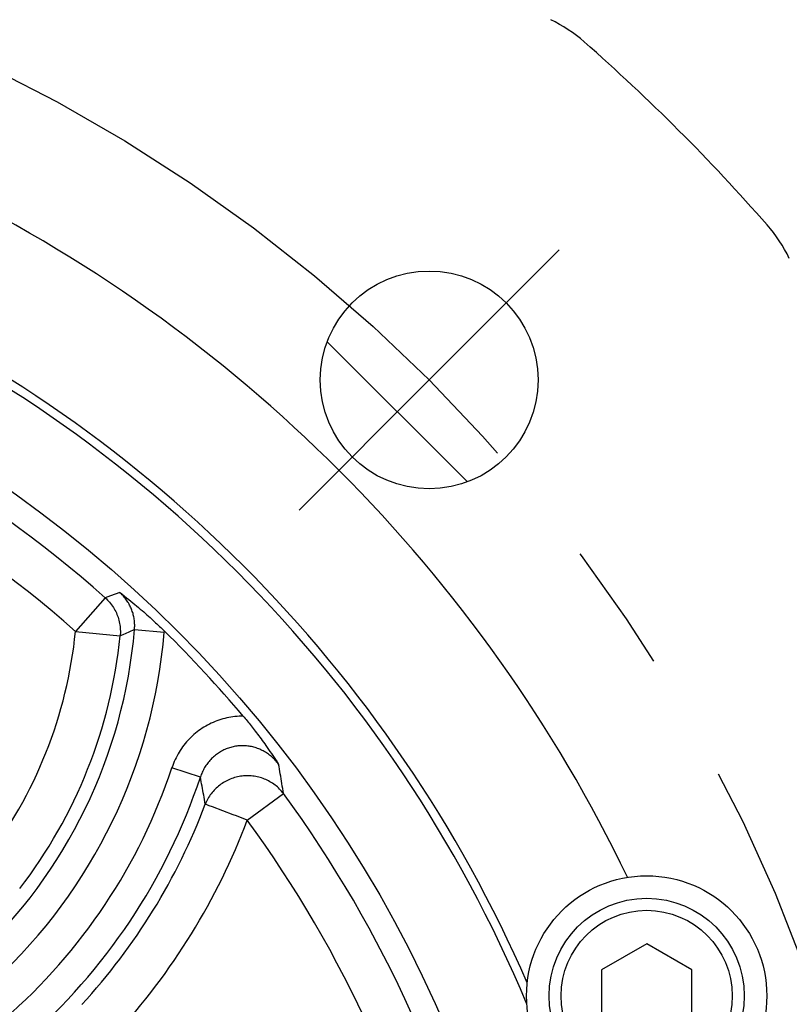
# Model space of a CAD drawing. Header units: millimetres. Extents: x -134 to 420, y 0 to 297.
# Tile 46 of 57: x 329 to 339, y 206 to 219. Entities that reach past the tile are written whole.
import ezdxf

# ---------------------------------------------------------------- set-up
doc = ezdxf.new("R2010")
doc.units = ezdxf.units.MM
doc.header["$LTSCALE"] = 23.1
doc.linetypes.add('CENTER', pattern=[0.6, 0.375, -0.075, 0.075, -0.075])
doc.layers.get('0').update_dxf_attribs({"linetype": 'CONTINUOUS'})
for name, color, linetype in [('AXIS', 7, 'CONTINUOUS'), ('COMPONENTS', 7, 'CONTINUOUS'), ('DIMENSION', 7, 'CONTINUOUS')]:
    doc.layers.add(name, color=color, linetype=linetype)
doc.styles.get("Standard").update_dxf_attribs({"font": 'arial.ttf'})
doc.styles.add('TEXTSTYLE_4', font='gdt')
doc.dimstyles.new('DIMSTYLE_14', dxfattribs={"dimtxt": 3, "dimasz": 4, "dimexe": 0.18, "dimexo": 0.0625, "dimgap": 0.09, "dimtad": 1, "dimdec": 1, "dimlfac": 5, "dimdsep": 46, "dimtxsty": 'STANDARD', "dimblk": '_FILLED', "dimblk1": '_FILLED', "dimblk2": '_FILLED', "dimcen": 0.09, "dimadec": 0, "dimazin": 0, "dimtp": 0.3, "dimtm": 0.3, "dimtfac": 1, "dimtdec": 1, "dimtofl": 0, "dimtmove": 0, "dimatfit": 3, "dimldrblk": '_FILLED', "dimfxl": 1, "dimtolj": 1, "dimarcsym": 0})
doc.dimstyles.new('DIMSTYLE_15', dxfattribs={"dimtxt": 3, "dimasz": 4, "dimexe": 0.18, "dimexo": 0.0625, "dimgap": 0.09, "dimtad": 1, "dimdec": 1, "dimlfac": 5, "dimdsep": 46, "dimtxsty": 'STANDARD', "dimblk": '_FILLED', "dimblk1": '_FILLED', "dimblk2": '_FILLED', "dimcen": 0.09, "dimadec": 0, "dimazin": 0, "dimtp": 0.5, "dimtm": 0.5, "dimtfac": 1, "dimtdec": 1, "dimtofl": 0, "dimtmove": 0, "dimatfit": 3, "dimldrblk": '_FILLED', "dimfxl": 1, "dimtolj": 1, "dimarcsym": 0})
doc.dimstyles.new('DIMSTYLE_5', dxfattribs={"dimtxt": 3, "dimasz": 4, "dimexe": 0.18, "dimexo": 0.0625, "dimgap": 0.09, "dimtad": 1, "dimtih": 1, "dimtoh": 1, "dimdec": 3, "dimlfac": 5, "dimdsep": 46, "dimtxsty": 'STANDARD', "dimblk": '_FILLED', "dimblk1": '_FILLED', "dimblk2": '_FILLED', "dimcen": 0.09, "dimadec": 0, "dimazin": 0, "dimtp": 0.2, "dimtm": 0.2, "dimtfac": 1, "dimtdec": 3, "dimtofl": 0, "dimtmove": 0, "dimatfit": 3, "dimldrblk": '_FILLED', "dimfxl": 1, "dimtolj": 1, "dimarcsym": 0})

# ---------------------------------------------------------------- blocks, each defined once
blk = doc.blocks.new('_FILLED')
at = {"color": 0, "linetype": 'BYBLOCK'}
blk.add_solid([(0, 0), (-1, 0.1625), (-1, -0.1625)], dxfattribs=at)
blk = doc.blocks.new('*D3')
at = {"layer": 'DIMENSION', "color": 2, "linetype": 'CONTINUOUS'}
for p, q in [((287.147, 213.377), (270.155, 213.377)), ((299.621, 207.701), (287.147, 213.377)), ((287.147, 213.377), (287.147, 213.377))]:
    blk.add_line(p, q, dxfattribs=at)
at = {"layer": 'DIMENSION', "color": 2, "linetype": 'CONTINUOUS', "xscale": 4, "yscale": 4, "zscale": 4, "rotation": 335.5301621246}
blk.add_blockref('_FILLED', (299.621, 207.701), dxfattribs=at)
at = {"layer": 'DIMENSION', "color": 2, "linetype": 'CONTINUOUS', "insert": (284.147, 217.127), "char_height": 3, "width": 10.99257, "attachment_point": 3, "line_spacing_factor": 0.9, "style": 'TEXTSTYLE_4'}
blk.add_mtext('{\\Fgdt;n}\\Farial.ttf;215', dxfattribs=at)
blk = doc.blocks.new('*D21')
at = {"color": 2, "linetype": 'CONTINUOUS'}
for p, q in [((354.19, 241.494), (354.19, 247.494)), ((354.19, 247.494), (354.19, 230.865)), ((328.98, 241.494), (356.19, 241.494)), ((354.19, 214.235), (354.19, 230.865)), ((336.69, 220.235), (356.19, 220.235)), ((354.19, 220.235), (354.19, 214.235))]:
    blk.add_line(p, q, dxfattribs=at)
at = {"color": 2, "linetype": 'CONTINUOUS', "xscale": 4, "yscale": 4, "zscale": 4}
for p, rotation in [((354.19, 241.494), 270), ((354.19, 220.235), 90)]:
    blk.add_blockref('_FILLED', p, dxfattribs=dict(at, rotation=rotation))
at = {"color": 2, "linetype": 'CONTINUOUS', "insert": (350.44, 230.865), "char_height": 3, "width": 13.27138, "attachment_point": 2, "rotation": 90, "line_spacing_factor": 0.9}
blk.add_mtext('(106.3)', dxfattribs=at)
blk = doc.blocks.new('*D23')
at = {"color": 2, "linetype": 'CONTINUOUS'}
for p, q in [((328.98, 241.494), (364.19, 241.494)), ((362.19, 241.494), (362.19, 209.645)), ((362.19, 177.795), (362.19, 209.645)), ((332.99, 177.795), (364.19, 177.795))]:
    blk.add_line(p, q, dxfattribs=at)
at = {"color": 2, "linetype": 'CONTINUOUS', "xscale": 4, "yscale": 4, "zscale": 4}
for p, rotation in [((362.19, 241.494), 90), ((362.19, 177.795), 270)]:
    blk.add_blockref('_FILLED', p, dxfattribs=dict(at, rotation=rotation))
at = {"color": 2, "linetype": 'CONTINUOUS', "insert": (358.44, 209.645), "char_height": 3, "width": 13.27138, "attachment_point": 2, "rotation": 90, "line_spacing_factor": 0.9}
blk.add_mtext('(318.5)', dxfattribs=at)

msp = doc.modelspace()

# ---------------------------------------------------------------- linework, layer by layer
at = {"layer": 'AXIS', "color": 2, "linetype": 'CENTER'}
for q in [(336.12533, 215.73026), (332.66051, 212.26544)]:
    msp.add_line((334.39292, 213.99785), q, dxfattribs=at)
at = {"layer": 'AXIS', "color": 7, "linetype": 'CONTINUOUS'}
msp.add_line((333.03578, 214.50647), (334.90154, 212.6407), dxfattribs=at)
at = {"layer": 'AXIS', "color": 2, "linetype": 'CENTER'}
msp.add_circle((319.19013, 198.79505), 21.5, dxfattribs=at)
at = {"layer": 'COMPONENTS', "color": 9, "linetype": 'CONTINUOUS'}
for p, q in [((330.14712, 211.12186), (330.07868, 211.09618)), ((330.21083, 211.14589), (330.14712, 211.12186)), ((330.27158, 211.16892), (330.21083, 211.14589)), ((330.07868, 211.09618), (329.68251, 210.64862)), ((329.68251, 210.64862), (330.27724, 210.58902)), ((330.31179, 210.60416), (330.27724, 210.58902)), ((330.39281, 210.63977), (330.31179, 210.60416)), ((330.4684, 210.67309), (330.39281, 210.63977)), ((330.4684, 210.67309), (330.86545, 210.63938)), ((330.86545, 210.63938), (330.86658, 210.65397)), ((331.34515, 208.70805), (330.96709, 208.83394)), ((331.97023, 208.13668), (332.45278, 208.4894)), ((331.46217, 208.32825), (331.45476, 208.33106)), ((331.50501, 208.31208), (331.46217, 208.32825)), ((331.78099, 208.20803), (331.50501, 208.31208)), ((331.82501, 208.19143), (331.78099, 208.20803)), ((331.97023, 208.13668), (331.82501, 208.19143))]:
    msp.add_line(p, q, dxfattribs=at)
at = {"layer": 'COMPONENTS', "color": 7, "linetype": 'CONTINUOUS'}
for p, q in [((337.29013, 206.48787), (336.69013, 206.14146)), ((337.89013, 206.14146), (337.29013, 206.48787)), ((336.69013, 206.14146), (336.69013, 205.44864)), ((337.89013, 205.44864), (337.89013, 206.14146))]:
    msp.add_line(p, q, dxfattribs=at)
for points in [[(330.27158, 211.16892), (330.30245, 211.14487), (330.33257, 211.1212), (330.36195, 211.09791), (330.39065, 211.07498), (330.41861, 211.05243), (330.44568, 211.0304), (330.47175, 211.00898), (330.49693, 210.98808), (330.52143, 210.96756), (330.54528, 210.94738), (330.56844, 210.9276), (330.59096, 210.90817), (330.61285, 210.88912), (330.63411, 210.87044), (330.65478, 210.85212), (330.67483, 210.83418), (330.6943, 210.8166), (330.71333, 210.79929), (330.73192, 210.78222), (330.75007, 210.76541), (330.76783, 210.74882), (330.78524, 210.73244), (330.80226, 210.71627), (330.81891, 210.70034), (330.83518, 210.68465), (330.85107, 210.66919), (330.86658, 210.65397)], [(331.91607, 209.51997), (331.92857, 209.50509), (331.94123, 209.4899), (331.95407, 209.47438), (331.96708, 209.45854), (331.98025, 209.44239), (331.99359, 209.4259), (332.00707, 209.40911), (332.02072, 209.39199), (332.03456, 209.37448), (332.04861, 209.35658), (332.06286, 209.33828), (332.07734, 209.31954), (332.09204, 209.30034), (332.10697, 209.2807), (332.12216, 209.26054), (332.1376, 209.23988), (332.15329, 209.2187), (332.16931, 209.19689), (332.18565, 209.17443), (332.20232, 209.15134), (332.21934, 209.12753), (332.23676, 209.10294), (332.25453, 209.07764), (332.27259, 209.05169), (332.29092, 209.02511), (332.30954, 208.99789), (332.32847, 208.96998), (332.34772, 208.9414), (332.36728, 208.91213), (332.38714, 208.88218)]]:
    msp.add_lwpolyline(points, dxfattribs=at)
at = {"layer": 'COMPONENTS', "color": 9, "linetype": 'CONTINUOUS'}
for points in [[(330.4684, 210.67309), (330.46956, 210.68876), (330.47031, 210.70437), (330.47065, 210.71988), (330.47058, 210.73526), (330.47013, 210.75053), (330.46928, 210.76581), (330.46803, 210.78112), (330.46638, 210.79642), (330.46434, 210.81167), (330.46191, 210.82685), (330.45908, 210.84195), (330.45587, 210.85697), (330.45228, 210.87188), (330.4483, 210.88669), (330.44394, 210.90138), (330.43921, 210.91595), (330.43411, 210.93039), (330.42863, 210.9447), (330.42278, 210.95887), (330.41656, 210.97289), (330.40998, 210.98676), (330.40304, 211.00047), (330.39574, 211.01399), (330.38809, 211.02733), (330.38009, 211.04047), (330.37176, 211.05339), (330.3631, 211.06609), (330.35413, 211.07854), (330.34486, 211.09074), (330.33528, 211.10268), (330.32543, 211.11435), (330.31529, 211.12574), (330.30484, 211.13689), (330.29406, 211.14782), (330.28297, 211.1585), (330.27158, 211.16892)], [(330.07868, 211.09618), (330.09408, 211.08194), (330.10894, 211.06723), (330.12325, 211.05203), (330.13704, 211.03632), (330.15031, 211.02011), (330.16299, 211.00347), (330.17508, 210.9864), (330.18659, 210.96889), (330.19748, 210.95101), (330.20773, 210.93277), (330.21735, 210.91417), (330.22632, 210.89525), (330.23463, 210.87604), (330.24226, 210.85654), (330.24921, 210.83679), (330.25547, 210.81681), (330.26104, 210.79663), (330.2659, 210.77626), (330.27005, 210.75574), (330.27348, 210.73509), (330.2762, 210.71434), (330.27819, 210.6935), (330.27945, 210.67262), (330.27999, 210.6517), (330.2798, 210.63077), (330.27889, 210.60987), (330.27724, 210.58902)], [(331.91607, 209.51997), (331.8886, 209.51978), (331.86119, 209.51882), (331.83385, 209.5171), (331.80654, 209.51461), (331.77929, 209.51136), (331.75217, 209.50736), (331.72516, 209.5026), (331.69828, 209.49708), (331.67157, 209.49082), (331.64504, 209.48382), (331.61869, 209.47606), (331.59258, 209.46758), (331.5667, 209.45837), (331.54105, 209.44843), (331.51569, 209.43778), (331.49063, 209.42641), (331.46585, 209.41434), (331.44143, 209.40157), (331.41735, 209.38812), (331.39362, 209.37399), (331.3703, 209.3592), (331.34738, 209.34376), (331.32488, 209.32766), (331.30283, 209.31093), (331.28123, 209.29359), (331.26009, 209.27562), (331.23945, 209.25706), (331.2193, 209.2379), (331.19965, 209.21815), (331.18054, 209.19784), (331.16198, 209.17698), (331.14396, 209.15555), (331.12654, 209.13363), (331.10972, 209.11119), (331.09349, 209.08825), (331.07792, 209.0649), (331.06305, 209.0412), (331.04884, 209.01708), (331.03524, 208.99246), (331.02224, 208.96729), (331.00986, 208.94162), (330.99815, 208.91544), (330.98712, 208.88877), (330.97677, 208.86161), (330.96709, 208.83394)], [(332.38714, 208.88218), (332.37673, 208.89567), (332.36596, 208.90889), (332.35483, 208.92181), (332.34334, 208.93443), (332.33151, 208.94674), (332.31936, 208.95871), (332.30689, 208.97034), (332.29411, 208.98161), (332.28106, 208.9925), (332.26773, 209.00302), (332.25413, 209.01314), (332.24029, 209.02286), (332.22623, 209.03218), (332.21193, 209.04108), (332.19743, 209.04956), (332.18272, 209.05763), (332.16783, 209.06526), (332.15275, 209.07247), (332.13749, 209.07924), (332.12208, 209.08557), (332.10651, 209.09147), (332.0908, 209.09691), (332.07497, 209.10191), (332.05901, 209.10646), (332.04295, 209.11055), (332.02681, 209.11418), (332.01058, 209.11735), (331.99429, 209.12006), (331.97794, 209.1223), (331.96155, 209.12408), (331.94513, 209.12539), (331.92869, 209.12624), (331.91224, 209.12662), (331.8958, 209.12653), (331.87937, 209.12597), (331.86296, 209.12494), (331.8466, 209.12345), (331.83029, 209.1215), (331.81403, 209.11908), (331.79786, 209.11619), (331.78177, 209.11285), (331.76577, 209.10905), (331.74989, 209.1048), (331.73413, 209.10009), (331.71849, 209.09493), (331.703, 209.08932), (331.68767, 209.08328), (331.6725, 209.07679), (331.6575, 209.06987), (331.64269, 209.06251), (331.62808, 209.05473), (331.61368, 209.04653), (331.59951, 209.03792), (331.58557, 209.0289), (331.57187, 209.01948), (331.55843, 209.00966), (331.54525, 208.99946), (331.53235, 208.98887), (331.51974, 208.97792), (331.50741, 208.96659), (331.49538, 208.95489), (331.48366, 208.94284), (331.47225, 208.93044), (331.46117, 208.91769), (331.45043, 208.90461), (331.44004, 208.89122), (331.43001, 208.87751), (331.42035, 208.86351), (331.41107, 208.84924), (331.40221, 208.83475), (331.39376, 208.82002), (331.38566, 208.80497), (331.37792, 208.78959), (331.37057, 208.7739), (331.3636, 208.7579), (331.35703, 208.74158), (331.35088, 208.72496), (331.34515, 208.70804)], [(332.45278, 208.4894), (332.44758, 208.52332), (332.44236, 208.55686), (332.43711, 208.59001), (332.43186, 208.62267), (332.42658, 208.65495), (332.42124, 208.68713), (332.41584, 208.7192), (332.41037, 208.75119), (332.40478, 208.78344), (332.39903, 208.81608), (332.39315, 208.849), (332.38714, 208.88218)], [(331.41095, 208.34755), (331.40571, 208.37873), (331.40045, 208.40953), (331.39516, 208.43997), (331.38988, 208.46996), (331.38459, 208.49959), (331.37923, 208.52913), (331.37382, 208.55856), (331.36835, 208.58791), (331.36275, 208.6175), (331.35702, 208.64744), (331.35115, 208.67762), (331.34515, 208.70804)], [(332.45278, 208.4894), (332.4404, 208.50527), (332.42751, 208.52068), (332.41411, 208.53563), (332.40019, 208.55014), (332.38576, 208.56419), (332.37086, 208.57774), (332.3555, 208.59078), (332.33969, 208.60331), (332.32346, 208.6153), (332.30683, 208.62673), (332.28981, 208.6376), (332.27242, 208.6479), (332.25468, 208.65761), (332.23662, 208.66672), (332.21825, 208.67522), (332.19959, 208.68311), (332.18068, 208.69036), (332.16151, 208.69698), (332.14213, 208.70295), (332.12256, 208.70828), (332.1028, 208.71294), (332.0829, 208.71695), (332.06287, 208.72028), (332.04272, 208.72295), (332.0225, 208.72495), (332.00222, 208.72626), (331.98189, 208.7269), (331.96156, 208.72686), (331.94124, 208.72614), (331.92094, 208.72475), (331.90071, 208.72268), (331.88056, 208.71994), (331.8605, 208.71652), (331.84058, 208.71244), (331.8208, 208.7077), (331.8012, 208.7023), (331.78179, 208.69625), (331.7626, 208.68956), (331.74364, 208.68223), (331.72494, 208.67428), (331.70653, 208.66571), (331.68842, 208.65653), (331.67063, 208.64675), (331.6532, 208.63638), (331.63612, 208.62545), (331.61942, 208.61395), (331.60313, 208.6019), (331.58726, 208.58932), (331.57183, 208.57621), (331.55687, 208.5626), (331.54237, 208.54851), (331.52837, 208.53394), (331.51487, 208.51891), (331.5019, 208.50344), (331.48946, 208.48755), (331.47759, 208.47126), (331.46627, 208.45459), (331.45553, 208.43754), (331.44539, 208.42016), (331.43585, 208.40244), (331.42692, 208.38442), (331.41861, 208.36612), (331.41095, 208.34755)], [(331.42588, 208.34191), (331.42177, 208.34348), (331.41821, 208.34482), (331.41521, 208.34591), (331.41278, 208.34682), (331.41095, 208.34755)], [(331.45476, 208.33106), (331.44155, 208.336), (331.43578, 208.3382), (331.42588, 208.34191)]]:
    msp.add_lwpolyline(points, dxfattribs=at)
at = {"layer": 'COMPONENTS', "color": 7, "linetype": 'CONTINUOUS'}
for centre, radius in [((319.19013, 198.79505), 16.765), ((334.39292, 213.99785), 1.45), ((337.29013, 205.79505), 1.6), ((337.29013, 205.79505), 1.3), ((337.29013, 205.79505), 1.14)]:
    msp.add_circle(centre, radius, dxfattribs=at)
for centre, radius, start, end in [((335.14005, 216.99505), 2, 48.76967, 64.158067), ((319.19013, 198.79505), 26.2, 41.23033, 48.76967), ((319.19013, 198.79505), 19.8, 25.677669, 64.322331), ((337.39013, 214.74498), 2, 25.841933, 41.23033), ((319.19013, 198.79505), 17.88453, 22.662056, 67.337944), ((319.19013, 198.79505), 18, 23.482201, 66.517799), ((319.19013, 198.79505), 16.64252, 40.122861, 45.44418)]:
    msp.add_arc(centre, radius, start, end, dxfattribs=at)
at = {"layer": 'COMPONENTS', "color": 9, "linetype": 'CONTINUOUS'}
for centre, radius, start, end in [((319.19013, 198.79505), 16.42797, 48.48582, 72.164964), ((319.19013, 198.79505), 15.83026, 48.48582, 72.164964), ((323.72461, 211.24566), 6.76805, 312.993116, 355.146993), ((323.72461, 211.24566), 5.98774, 322.353192, 354.277458), ((323.72461, 211.24566), 7.16653, 312.993112, 355.147004), ((323.72461, 211.24566), 6.58545, 322.353192, 354.277458), ((323.72461, 211.24566), 7.63347, 311.060335, 341.582415), ((323.72461, 211.24566), 8.03195, 311.060349, 341.582393), ((319.19013, 198.79505), 16.42797, 12.48582, 36.164964), ((323.72461, 211.24566), 8.21455, 317.353888, 339.341216), ((323.72461, 211.24566), 8.81226, 317.353888, 339.341216), ((319.19013, 198.79505), 15.83026, 12.48582, 36.164964)]:
    msp.add_arc(centre, radius, start, end, dxfattribs=at)

# ---------------------------------------------------------------- dimensions: what is measured, and where the dimension line sits
at = {"color": 2, "linetype": 'CONTINUOUS'}
for base, p2, dimstyle, picture, middle in [((354.19013, 220.23505), (336.69013, 220.23505), 'DIMSTYLE_14', '*D21', (353.27061, 228.90705)), ((362.19013, 177.79505), (332.99013, 177.79505), 'DIMSTYLE_15', '*D23', (361.27061, 207.68705))]:
    dim = msp.add_linear_dim(base=base, p1=(328.98035, 241.49414), p2=p2, angle=270, text='(<>)', dimstyle=dimstyle, dxfattribs=at)
    dim.commit()
    dim.dimension.update_dxf_attribs({"geometry": picture, "text_midpoint": middle, "dimtype": 160})
at = {"layer": 'DIMENSION', "color": 2, "linetype": 'CONTINUOUS'}
dim = msp.add_diameter_dim_2p(p1=(299.62127, 207.70066), p2=(338.75899, 189.88945), dimstyle='DIMSTYLE_5', dxfattribs=at)
dim.commit()
dim.dimension.update_dxf_attribs({"geometry": '*D3', "text_midpoint": (273.15478, 215.62742), "dimtype": 163})

doc.saveas('drawing.dxf')
